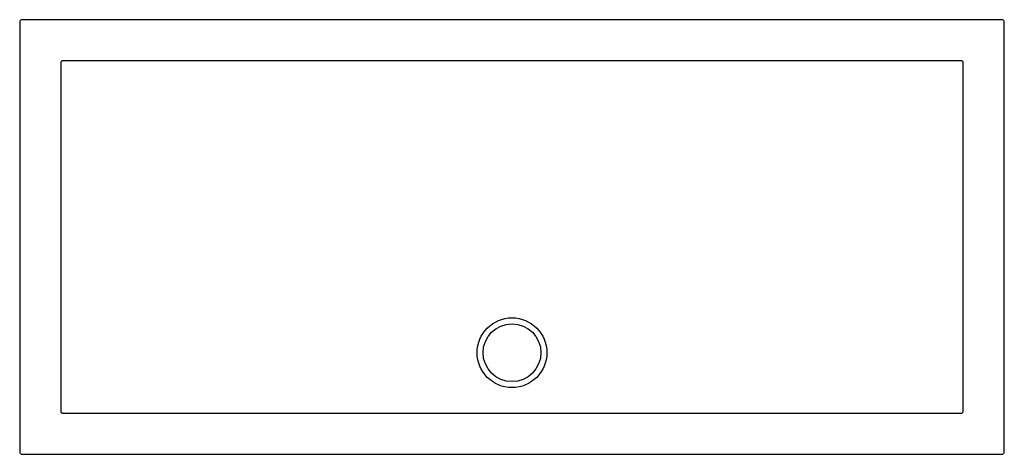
# Model space of a CAD drawing. Header units: millimetres. Extents: x 5336.2 to 5337.9, y 2852.08 to 2852.83.
import ezdxf

# ---------------------------------------------------------------- set-up
doc = ezdxf.new("R2010")
doc.units = ezdxf.units.MM
doc.layers.add('SANINDUSA', color=3, linetype='Continuous')

msp = doc.modelspace()

# ---------------------------------------------------------------- linework, layer by layer
at = {"layer": 'SANINDUSA'}
for p, q in [((5337.9002, 2852.8337), (5336.207, 2852.8337)), ((5336.203, 2852.8297), (5336.203, 2852.0865)), ((5337.9042, 2852.0865), (5337.9042, 2852.8297)), ((5336.207, 2852.0825), (5337.9002, 2852.0825))]:
    msp.add_line(p, q, dxfattribs=at)
at = {"layer": 'SANINDUSA', "flags": 128}
msp.add_lwpolyline([(5337.8333, 2852.2581), (5337.8333, 2852.2661), (5337.8333, 2852.2981), (5337.8333, 2852.4261), (5337.8333, 2852.509), (5337.8333, 2852.5919), (5337.8333, 2852.5919), (5337.8333, 2852.6748), (5337.8333, 2852.7577)], dxfattribs=at)
at = {"layer": 'SANINDUSA'}
for radius in [0.0603, 0.05]:
    msp.add_circle((5337.0536, 2852.2581), radius, dxfattribs=at)
for centre, major_axis in [((5336.207, 2852.8297), (-0.00283, 0.00283)), ((5337.9002, 2852.8297), (0.00283, 0.00283)), ((5336.207, 2852.0865), (-0.00283, -0.00283)), ((5337.9002, 2852.0865), (0.00283, -0.00283))]:
    msp.add_ellipse(centre, major_axis=major_axis, ratio=0.999695, start_param=5.497939, end_param=7.068431, dxfattribs=at)
for points, knots in [([(5336.2777, 2852.7627), (5336.2774, 2852.7627), (5336.2772, 2852.7627), (5336.2767, 2852.7626), (5336.2765, 2852.7625), (5336.276, 2852.7624), (5336.2758, 2852.7622), (5336.2754, 2852.762), (5336.2752, 2852.7618), (5336.2747, 2852.7613), (5336.2744, 2852.7609), (5336.2741, 2852.7602), (5336.2741, 2852.76), (5336.274, 2852.7595), (5336.2739, 2852.7593), (5336.2739, 2852.759)], [0, 0, 0, 0, 0.125, 0.125, 0.25, 0.25, 0.375, 0.375, 0.5, 0.5, 0.75, 0.75, 0.875, 0.875, 1, 1, 1, 1]), ([(5337.0536, 2852.7628), (5336.989, 2852.7628), (5336.9245, 2852.7628), (5336.7954, 2852.7628), (5336.7309, 2852.7628), (5336.5372, 2852.7628), (5336.4081, 2852.7628), (5336.279, 2852.7627)], [0, 0, 0, 0, 0.25, 0.25, 0.5, 0.5, 1, 1, 1, 1]), ([(5337.8282, 2852.7627), (5337.6991, 2852.7628), (5337.57, 2852.7628), (5337.3763, 2852.7628), (5337.3118, 2852.7628), (5337.1827, 2852.7628), (5337.1181, 2852.7628), (5337.0536, 2852.7628)], [0, 0, 0, 0, 0.5, 0.5, 0.75, 0.75, 1, 1, 1, 1]), ([(5337.8333, 2852.759), (5337.8333, 2852.7593), (5337.8332, 2852.7595), (5337.8331, 2852.76), (5337.8331, 2852.7602), (5337.8329, 2852.7607), (5337.8328, 2852.7609), (5337.8325, 2852.7613), (5337.8323, 2852.7615), (5337.8318, 2852.762), (5337.8314, 2852.7623), (5337.8307, 2852.7625), (5337.8305, 2852.7626), (5337.83, 2852.7627), (5337.8298, 2852.7627), (5337.8295, 2852.7627)], [0, 0, 0, 0, 0.125, 0.125, 0.25, 0.25, 0.375, 0.375, 0.5, 0.5, 0.75, 0.75, 0.875, 0.875, 1, 1, 1, 1]), ([(5336.2739, 2852.7577), (5336.2739, 2852.6744), (5336.2739, 2852.5911), (5336.2739, 2852.4246), (5336.2739, 2852.3413), (5336.2739, 2852.2581)], [0, 0, 0, 0, 0.5, 0.5, 1, 1, 1, 1]), ([(5336.2739, 2852.1571), (5336.2739, 2852.1569), (5336.274, 2852.1566), (5336.2741, 2852.1562), (5336.2741, 2852.1559), (5336.2743, 2852.1555), (5336.2744, 2852.1553), (5336.2747, 2852.1549), (5336.2749, 2852.1547), (5336.2754, 2852.1542), (5336.2758, 2852.1539), (5336.2765, 2852.1536), (5336.2767, 2852.1535), (5336.2772, 2852.1534), (5336.2774, 2852.1534), (5336.2777, 2852.1534)], [0, 0, 0, 0, 0.125, 0.125, 0.25, 0.25, 0.375, 0.375, 0.5, 0.5, 0.75, 0.75, 0.875, 0.875, 1, 1, 1, 1]), ([(5336.279, 2852.1534), (5336.3113, 2852.1534), (5336.3436, 2852.1534), (5336.4081, 2852.1534), (5336.4404, 2852.1534), (5336.5372, 2852.1533), (5336.6018, 2852.1533), (5336.7309, 2852.1533), (5336.7954, 2852.1533), (5336.8761, 2852.1533), (5336.8922, 2852.1533), (5336.9245, 2852.1533), (5336.9406, 2852.1533), (5336.9648, 2852.1533), (5336.9729, 2852.1533), (5336.989, 2852.1533), (5336.9971, 2852.1533), (5337.0133, 2852.1533), (5337.0213, 2852.1533), (5337.0375, 2852.1533), (5337.0455, 2852.1533), (5337.0617, 2852.1533), (5337.0697, 2852.1533), (5337.0859, 2852.1533), (5337.0939, 2852.1533), (5337.1101, 2852.1533), (5337.1181, 2852.1533), (5337.1343, 2852.1533), (5337.1424, 2852.1533), (5337.1666, 2852.1533), (5337.1827, 2852.1533), (5337.215, 2852.1533), (5337.2311, 2852.1533), (5337.3118, 2852.1533), (5337.3763, 2852.1533), (5337.5054, 2852.1533), (5337.57, 2852.1533), (5337.6668, 2852.1534), (5337.6991, 2852.1534), (5337.7636, 2852.1534), (5337.7959, 2852.1534), (5337.8282, 2852.1534)], [0, 0, 0, 0, 0.0625, 0.0625, 0.125, 0.125, 0.25, 0.25, 0.375, 0.375, 0.40625, 0.40625, 0.4375, 0.4375, 0.453125, 0.453125, 0.46875, 0.46875, 0.484375, 0.484375, 0.5, 0.5, 0.515625, 0.515625, 0.53125, 0.53125, 0.546875, 0.546875, 0.5625, 0.5625, 0.59375, 0.59375, 0.625, 0.625, 0.75, 0.75, 0.875, 0.875, 0.9375, 0.9375, 1, 1, 1, 1]), ([(5337.8295, 2852.1534), (5337.8298, 2852.1534), (5337.83, 2852.1534), (5337.8305, 2852.1535), (5337.8307, 2852.1536), (5337.8312, 2852.1538), (5337.8314, 2852.1539), (5337.8318, 2852.1542), (5337.832, 2852.1543), (5337.8325, 2852.1548), (5337.8328, 2852.1553), (5337.8331, 2852.1559), (5337.8331, 2852.1562), (5337.8332, 2852.1566), (5337.8333, 2852.1569), (5337.8333, 2852.1571)], [0, 0, 0, 0, 0.125, 0.125, 0.25, 0.25, 0.375, 0.375, 0.5, 0.5, 0.75, 0.75, 0.875, 0.875, 1, 1, 1, 1])]:
    msp.add_open_spline(points, degree=3, knots=knots, dxfattribs=at)
for points in [[(5336.279, 2852.7627), (5336.2786, 2852.7627), (5336.2781, 2852.7627), (5336.2777, 2852.7627)], [(5337.8295, 2852.7627), (5337.8291, 2852.7627), (5337.8286, 2852.7627), (5337.8282, 2852.7627)], [(5336.2739, 2852.759), (5336.2739, 2852.7586), (5336.2739, 2852.7581), (5336.2739, 2852.7577)], [(5337.8333, 2852.7577), (5337.8333, 2852.7581), (5337.8333, 2852.7586), (5337.8333, 2852.759)], [(5336.2739, 2852.2581), (5336.2739, 2852.2249), (5336.2739, 2852.1917), (5336.2739, 2852.1585)], [(5337.8333, 2852.1585), (5337.8333, 2852.1917), (5337.8333, 2852.2249), (5337.8333, 2852.2581)], [(5336.2739, 2852.1585), (5336.2739, 2852.158), (5336.2739, 2852.1576), (5336.2739, 2852.1571)], [(5336.2777, 2852.1534), (5336.2781, 2852.1534), (5336.2786, 2852.1534), (5336.279, 2852.1534)], [(5337.8282, 2852.1534), (5337.8286, 2852.1534), (5337.8291, 2852.1534), (5337.8295, 2852.1534)], [(5337.8333, 2852.1571), (5337.8333, 2852.1576), (5337.8333, 2852.158), (5337.8333, 2852.1585)]]:
    msp.add_open_spline(points, degree=3, dxfattribs=at)

doc.saveas('drawing.dxf')
